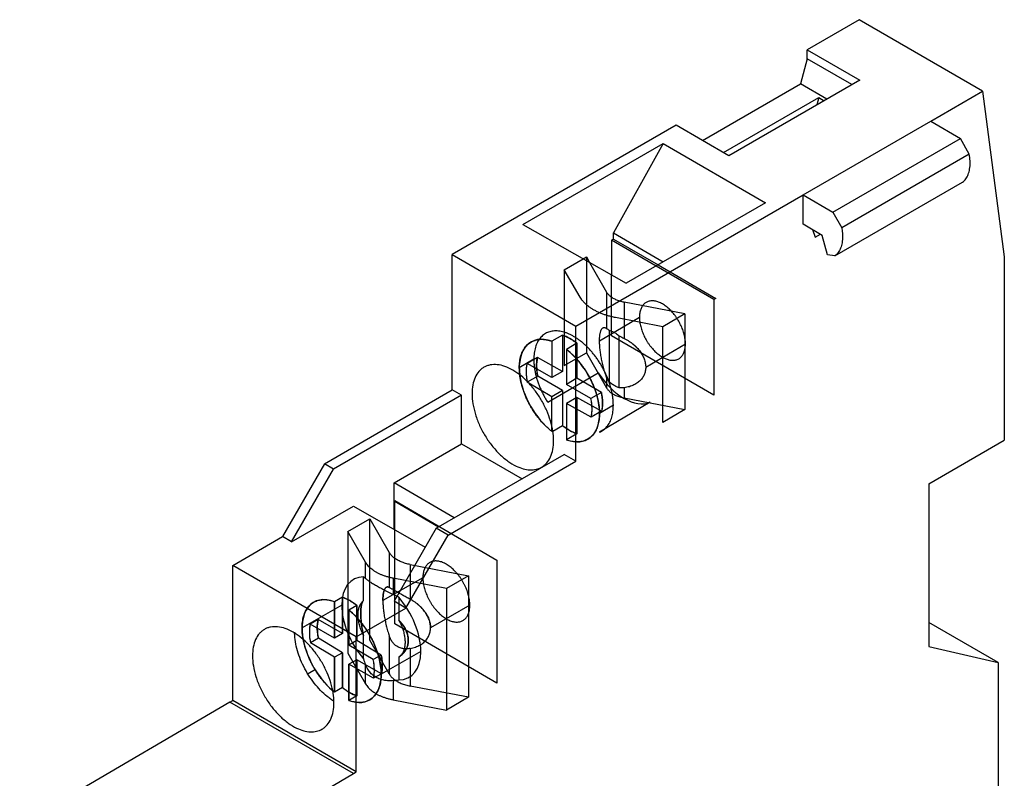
# Model space of a CAD drawing. Header units: millimetres. Extents: x 10.5 to 63.6, y 8 to 95.5.
# Tile 3 of 3: x 10.6 to 63.6, y 54.7 to 95.5. Entities that reach past the tile are written whole.
import ezdxf

# ---------------------------------------------------------------- set-up
doc = ezdxf.new("R2010")
doc.units = ezdxf.units.MM
doc.header["$LTSCALE"] = 6.725345
doc.layers.get('0').update_dxf_attribs({"linetype": 'CONTINUOUS'})

msp = doc.modelspace()

# ---------------------------------------------------------------- linework, layer by layer
at = {"color": 7, "linetype": 'Continuous'}
for p, q in [((55.758, 95.462), (52.965, 93.849)), ((62.404, 91.625), (55.758, 95.462)), ((52.965, 93.367), (52.965, 93.849)), ((52.965, 93.849), (55.793, 92.216)), ((52.965, 93.367), (52.604, 92.016)), ((55.376, 91.975), (52.965, 93.367)), ((55.793, 92.216), (48.757, 88.154)), ((47.336, 88.974), (52.604, 92.016)), ((54.026, 91.195), (52.604, 92.016)), ((59.611, 90.01), (62.404, 91.625)), ((62.404, 91.625), (63.57, 82.716)), ((48.468, 88.321), (53.589, 91.278)), ((53.589, 91.278), (53.483, 90.882)), ((53.589, 91.278), (53.878, 91.11)), ((52.752, 86.052), (59.611, 90.012)), ((59.611, 90.008), (61.206, 89.076)), ((45.929, 89.787), (33.889, 82.836)), ((48.757, 88.154), (45.929, 89.787)), ((54.347, 85.116), (61.206, 89.076)), ((61.688, 88.241), (61.206, 89.076)), ((37.682, 84.454), (45.235, 88.815)), ((45.235, 88.815), (42.551, 83.999)), ((45.235, 88.815), (50.737, 85.623)), ((61.688, 88.241), (54.829, 84.281)), ((54.464, 82.765), (61.323, 86.725)), ((40.535, 78.999), (52.752, 86.05)), ((52.752, 84.475), (52.752, 86.05)), ((52.752, 86.05), (54.347, 85.116)), ((50.737, 85.623), (43.242, 81.295)), ((54.347, 85.116), (54.829, 84.281)), ((37.682, 84.454), (43.242, 81.295)), ((53.785, 83.871), (52.752, 84.475)), ((53.25, 84.184), (53.407, 83.776)), ((42.551, 83.672), (42.44, 83.608)), ((42.551, 83.672), (42.551, 83.999)), ((42.551, 83.999), (45.232, 82.444)), ((42.551, 83.672), (44.949, 82.281)), ((53.407, 83.776), (53.679, 83.933)), ((54.063, 82.828), (53.785, 83.871)), ((42.44, 83.608), (42.44, 81.751)), ((44.844, 82.22), (42.44, 83.608)), ((33.889, 75.569), (33.889, 82.836)), ((33.889, 82.836), (40.535, 78.999)), ((39.91, 82.025), (40.925, 82.611)), ((40.925, 82.611), (41.096, 82.71)), ((41.096, 82.71), (41.096, 77.566)), ((41.096, 82.71), (41.264, 82.419)), ((54.464, 82.765), (54.063, 82.828)), ((63.57, 82.716), (63.57, 72.865)), ((41.264, 82.419), (42.183, 80.824)), ((47.955, 80.424), (44.844, 82.22)), ((44.949, 82.281), (48.053, 80.48)), ((39.91, 82.025), (39.91, 76.881)), ((40.76, 80.551), (39.91, 82.025)), ((42.44, 78.464), (42.44, 81.751)), ((42.183, 80.824), (42.183, 78.87)), ((48.053, 80.48), (47.955, 80.424)), ((43.133, 80.276), (43.133, 78.333)), ((46.4, 79.648), (43.133, 80.276)), ((47.955, 80.424), (47.955, 75.28)), ((41.807, 78.211), (43.951, 79.47)), ((45.214, 78.963), (42.659, 79.454)), ((46.4, 79.648), (45.214, 78.963)), ((46.4, 79.648), (46.4, 74.504)), ((40.535, 71.732), (40.535, 78.999)), ((45.214, 73.819), (45.214, 78.963)), ((39.808, 78.512), (39.247, 78.182)), ((39.808, 78.512), (39.808, 76.563)), ((42.319, 78.78), (42.319, 75.993)), ((47.955, 75.28), (42.44, 78.464)), ((42.859, 75.685), (42.859, 78.475)), ((39.247, 78.182), (39.247, 76.234)), ((40.592, 78.07), (40.031, 77.74)), ((40.592, 78.07), (40.592, 76.193)), ((44.288, 76.788), (46.425, 78.042)), ((38.466, 77.306), (37.905, 76.977)), ((39.808, 76.563), (38.466, 77.306)), ((39.91, 76.881), (41.096, 77.566)), ((40.031, 77.74), (40.031, 75.864)), ((41.096, 77.566), (42.183, 75.68)), ((38.27, 77.21), (37.491, 76.753)), ((39.247, 76.234), (37.905, 76.977)), ((38.483, 76.302), (37.922, 75.973)), ((39.808, 75.53), (38.483, 76.302)), ((39.019, 74.899), (41.732, 76.491)), ((39.808, 76.563), (39.247, 76.234)), ((42.183, 76.244), (42.183, 75.68)), ((39.247, 75.201), (37.922, 75.973)), ((40.592, 76.193), (40.031, 75.864)), ((41.342, 75.1), (40.031, 75.864)), ((41.903, 75.429), (40.592, 76.193)), ((27.013, 71.599), (33.889, 75.569)), ((34.384, 75.283), (27.508, 71.313)), ((34.384, 75.283), (33.889, 75.569)), ((34.384, 72.67), (34.384, 75.283)), ((39.808, 75.53), (39.247, 75.201)), ((39.247, 73.527), (39.247, 75.201)), ((39.808, 75.53), (39.808, 73.658)), ((41.903, 75.429), (41.342, 75.1)), ((43.133, 75.685), (43.133, 75.132)), ((40.592, 75.161), (40.031, 74.832)), ((40.031, 74.832), (40.031, 72.879)), ((41.358, 74.097), (40.031, 74.832)), ((40.592, 75.161), (40.592, 73.209)), ((41.919, 74.426), (40.592, 75.161)), ((44.533, 74.9), (41.798, 73.295)), ((42.548, 74.74), (41.803, 74.303)), ((43.133, 75.132), (46.4, 74.504)), ((41.919, 74.426), (41.358, 74.097)), ((46.4, 74.504), (45.214, 73.819)), ((39.286, 73.352), (39.808, 73.658)), ((39.247, 73.328), (39.247, 73.527)), ((39.286, 73.352), (39.247, 73.328)), ((40.592, 73.209), (40.031, 72.879)), ((30.758, 70.577), (34.384, 72.67)), ((34.384, 72.67), (37.637, 70.792)), ((59.514, 70.523), (63.57, 72.865)), ((33.024, 68.129), (39.9, 72.099)), ((40.535, 71.732), (39.9, 72.099)), ((27.013, 71.599), (24.751, 67.68)), ((27.508, 71.313), (27.013, 71.599)), ((33.659, 67.762), (40.535, 71.732)), ((25.246, 67.394), (27.508, 71.313)), ((30.758, 68.068), (30.758, 70.577)), ((33.992, 68.688), (30.758, 70.577)), ((59.514, 70.523), (59.514, 61.77)), ((30.758, 69.597), (33.148, 68.201)), ((30.794, 69.576), (30.794, 69.617)), ((30.794, 69.617), (36.277, 66.414)), ((30.794, 68.048), (30.794, 69.576)), ((25.246, 67.394), (28.573, 69.315)), ((28.573, 69.315), (32.436, 67.111)), ((28.269, 67.956), (29.455, 68.64)), ((29.455, 62.108), (29.455, 68.64)), ((29.455, 68.64), (30.498, 66.832)), ((28.269, 67.956), (28.269, 61.424)), ((29.221, 66.304), (28.269, 67.956)), ((29.221, 66.304), (28.269, 67.956)), ((33.024, 68.129), (30.761, 64.21)), ((30.794, 63.003), (30.794, 68.048)), ((33.659, 67.762), (33.024, 68.129)), ((22.081, 66.138), (24.751, 67.68)), ((25.246, 67.394), (24.751, 67.68)), ((31.397, 63.843), (33.659, 67.762)), ((30.498, 66.832), (30.498, 64.951)), ((29.221, 65.434), (29.221, 66.304)), ((36.277, 66.414), (36.277, 59.801)), ((22.081, 58.871), (22.081, 66.138)), ((28.727, 62.301), (22.081, 66.138)), ((31.626, 66.18), (31.626, 64.321)), ((31.626, 66.18), (34.759, 65.579)), ((29.112, 64.247), (29.112, 65.513)), ((32.305, 65.469), (30.155, 64.242)), ((30.711, 65.444), (30.711, 64.575)), ((33.572, 64.894), (30.711, 65.444)), ((34.759, 65.579), (33.572, 64.894)), ((34.759, 65.579), (34.759, 59.047)), ((33.572, 64.894), (33.572, 58.362)), ((27.984, 64.427), (27.557, 64.183)), ((27.557, 64.184), (27.557, 62.232)), ((27.557, 62.232), (27.557, 64.183)), ((27.984, 64.427), (27.984, 62.475)), ((27.984, 62.475), (27.984, 64.427)), ((31.397, 63.843), (30.761, 64.21)), ((31.008, 64.42), (31.008, 63.202)), ((27.945, 63.991), (25.812, 62.773)), ((28.757, 63.973), (28.331, 63.729)), ((28.331, 63.729), (28.331, 61.856)), ((28.331, 61.856), (28.331, 63.729)), ((28.727, 62.301), (31.397, 63.843)), ((28.757, 62.1), (28.757, 63.973)), ((28.757, 63.973), (28.757, 62.1)), ((34.831, 63.993), (32.717, 62.787)), ((26.673, 63.222), (26.246, 62.979)), ((27.984, 62.475), (26.673, 63.222)), ((63.233, 60.91), (59.514, 63.057)), ((27.557, 62.232), (26.246, 62.979)), ((27.984, 62.475), (27.557, 62.232)), ((36.277, 59.801), (30.794, 63.003)), ((26.689, 62.219), (26.262, 61.975)), ((27.557, 61.199), (26.262, 61.975)), ((27.984, 61.443), (26.689, 62.219)), ((28.757, 62.1), (28.331, 61.856)), ((28.727, 55.034), (28.727, 62.301)), ((30.062, 61.318), (28.757, 62.1)), ((29.112, 61.105), (29.112, 62.372)), ((30.498, 60.3), (29.455, 62.108)), ((30.498, 62.343), (30.498, 60.3)), ((27.984, 61.443), (27.557, 61.199)), ((27.984, 61.443), (27.984, 59.567)), ((27.984, 59.567), (27.984, 61.443)), ((28.269, 61.424), (29.221, 59.772)), ((29.635, 61.075), (28.331, 61.856)), ((32.198, 61.507), (30.065, 60.289)), ((31.626, 61.671), (31.626, 59.648)), ((59.514, 61.77), (63.233, 60.91)), ((27.557, 59.324), (27.557, 61.199)), ((27.557, 61.199), (27.557, 59.324)), ((28.757, 61.067), (28.331, 60.824)), ((28.757, 59.118), (28.757, 61.067)), ((28.757, 61.067), (28.757, 59.118)), ((30.078, 60.315), (28.757, 61.067)), ((30.062, 61.318), (29.635, 61.075)), ((31.008, 61.203), (31.008, 59.984)), ((63.233, 60.91), (63.233, 52.261)), ((26.537, 60.546), (26.129, 60.311)), ((28.331, 60.824), (28.331, 58.874)), ((28.331, 58.874), (28.331, 60.824)), ((29.652, 60.071), (28.331, 60.824)), ((29.221, 59.771), (29.221, 60.804)), ((30.078, 60.315), (29.652, 60.071)), ((30.711, 59.944), (30.711, 58.911)), ((27.984, 59.567), (27.557, 59.324)), ((34.759, 59.047), (31.626, 59.648)), ((21.924, 58.78), (10.626, 52.181)), ((21.924, 58.78), (22.081, 58.871)), ((28.57, 54.943), (21.924, 58.78)), ((28.727, 55.034), (22.081, 58.871)), ((28.757, 59.118), (28.331, 58.874)), ((30.711, 58.911), (33.572, 58.362)), ((34.759, 59.047), (33.572, 58.362)), ((17.272, 48.344), (28.57, 54.943)), ((28.57, 54.943), (28.727, 55.034))]:
    msp.add_line(p, q, dxfattribs=at)
for centre, radius, start, end in [((49.671, 91.278), 14.502, 241.9832, 243.2035), ((49.663, 91.263), 14.486, 241.9844, 243.206), ((28.701, 60.358), 4.671, 60.4058, 64.5099), ((28.703, 60.362), 4.667, 60.4035, 64.5115), ((28.421, 62.586), 3.016, 180.6354, 181.8189), ((37.594, 64.02), 8.969, 198.9654, 201.0146), ((37.548, 64.004), 8.92, 198.96, 201.0207), ((30.403, 63.288), 3.358, 275.2617, 280.372), ((30.407, 63.26), 3.33, 275.2396, 280.3932)]:
    msp.add_arc(centre, radius, start, end, dxfattribs=at)
for centre, major_axis, ratio, start_param, end_param in [((39.647, 75.528), (-1.531, 2.609), 0.58204, -0.60271, 0.939656), ((40.208, 75.857), (-1.531, 2.609), 0.58204, -0.968383, -0.60271), ((40.193, 75.866), (-1.259, 2.145), 0.58204, 0.553173, 1.047875), ((39.647, 75.528), (-1.531, 2.609), 0.58204, 2.531052, 5.314803), ((39.632, 75.537), (-1.259, 2.145), 0.58204, 0.553173, 1.047875), ((39.647, 75.528), (-1.531, 2.609), 0.58204, 0.939656, 2.165378), ((43.132, 77.573), (-1.531, 2.609), 0.58204, -4.638029, -3.22408), ((40.193, 75.866), (-1.259, 2.145), 0.58204, -2.58842, -2.093718), ((39.632, 75.537), (-1.259, 2.145), 0.58204, -2.58842, -2.093718), ((40.208, 75.857), (-1.531, 2.609), 0.58204, -4.117807, -3.752134), ((30.072, 62.749), (-1.499, 2.627), 0.574022, -0.314171, 1.890744), ((27.938, 61.531), (-1.499, 2.627), 0.574022, -0.602496, 1.055371), ((28.365, 61.775), (-1.499, 2.627), 0.574022, -0.968168, -0.602496), ((30.072, 62.749), (-1.499, 2.627), 0.574022, 2.814783, 5.044976), ((27.938, 61.531), (-1.499, 2.627), 0.574022, 2.544634, 5.315017), ((28.376, 61.768), (-1.233, 2.16), 0.574022, 0.560072, 1.054774), ((27.949, 61.525), (-1.233, 2.16), 0.574022, 0.560072, 1.054774), ((27.938, 61.531), (-1.499, 2.627), 0.574022, 1.055371, 2.113777), ((27.949, 61.525), (-1.233, 2.16), 0.574022, -2.581521, -2.086819), ((28.376, 61.768), (-1.233, 2.16), 0.574022, -2.581521, -2.086819), ((27.938, 61.531), (-1.499, 2.627), 0.574022, 2.113777, 2.178962), ((28.365, 61.775), (-1.499, 2.627), 0.574022, -4.104223, -3.738551)]:
    msp.add_ellipse(centre, major_axis=major_axis, ratio=ratio, start_param=start_param, end_param=end_param, dxfattribs=at)
for points, knots in [([(61.733, 87.766), (61.733, 87.804), (61.729, 87.964), (61.709, 88.122), (61.688, 88.241)], [0, 0, 0, 0, 0.240507, 1, 1, 1, 1]), ([(61.323, 86.725), (61.39, 86.777), (61.512, 86.905), (61.641, 87.151), (61.718, 87.444), (61.733, 87.655), (61.733, 87.766)], [0, 0, 0, 0, 0.218104, 0.45334, 0.713068, 1, 1, 1, 1]), ([(54.829, 84.281), (54.836, 84.241), (54.862, 84.083), (54.874, 83.924), (54.874, 83.806)], [0, 0, 0, 0, 0.259404, 1, 1, 1, 1]), ([(54.874, 83.806), (54.874, 83.696), (54.859, 83.484), (54.782, 83.191), (54.653, 82.945), (54.531, 82.817), (54.464, 82.765)], [0, 0, 0, 0, 0.286932, 0.54666, 0.781896, 1, 1, 1, 1]), ([(42.659, 79.454), (42.592, 79.467), (42.46, 79.495), (42.265, 79.547), (42.077, 79.606), (41.897, 79.673), (41.725, 79.747), (41.563, 79.827), (41.412, 79.915), (41.271, 80.008), (41.143, 80.107), (41.027, 80.211), (40.924, 80.319), (40.834, 80.432), (40.783, 80.511), (40.76, 80.551)], [0, 0, 0, 0, 0.091023, 0.180349, 0.267721, 0.352908, 0.435729, 0.515977, 0.593507, 0.66822, 0.740071, 0.809052, 0.87526, 0.938837, 1, 1, 1, 1]), ([(43.133, 80.276), (43.093, 80.283), (43.015, 80.3), (42.901, 80.332), (42.792, 80.369), (42.689, 80.411), (42.592, 80.458), (42.503, 80.51), (42.421, 80.565), (42.348, 80.625), (42.283, 80.688), (42.228, 80.754), (42.197, 80.8), (42.183, 80.824)], [0, 0, 0, 0, 0.107382, 0.212347, 0.314475, 0.413391, 0.508782, 0.600403, 0.688091, 0.771782, 0.851523, 0.927489, 1, 1, 1, 1]), ([(46.425, 78.042), (46.425, 78.082), (46.422, 78.164), (46.409, 78.288), (46.388, 78.416), (46.358, 78.545), (46.321, 78.677), (46.276, 78.808), (46.224, 78.94), (46.164, 79.07), (46.098, 79.198), (46.026, 79.323), (45.948, 79.444), (45.865, 79.56), (45.778, 79.671), (45.686, 79.776), (45.591, 79.874), (45.493, 79.964), (45.393, 80.046), (45.292, 80.12), (45.19, 80.183), (45.088, 80.238), (44.986, 80.282), (44.886, 80.315), (44.788, 80.339), (44.693, 80.351), (44.6, 80.352), (44.512, 80.343), (44.429, 80.322), (44.35, 80.291), (44.277, 80.249), (44.211, 80.197), (44.151, 80.135), (44.098, 80.063), (44.053, 79.982), (44.016, 79.894), (43.987, 79.797), (43.966, 79.694), (43.954, 79.584), (43.951, 79.508), (43.951, 79.47)], [0, 0, 0, 0, 0.027316, 0.055689, 0.085024, 0.115198, 0.14619, 0.177822, 0.20996, 0.242409, 0.275087, 0.307861, 0.340559, 0.373025, 0.405116, 0.436784, 0.467795, 0.498027, 0.52737, 0.55573, 0.583032, 0.609223, 0.634273, 0.658182, 0.680982, 0.70274, 0.723566, 0.743548, 0.762942, 0.781977, 0.800896, 0.819943, 0.839363, 0.859409, 0.880239, 0.902005, 0.924776, 0.94869, 0.973768, 1, 1, 1, 1]), ([(43.951, 79.47), (43.951, 79.43), (43.954, 79.348), (43.967, 79.224), (43.988, 79.096), (44.017, 78.966), (44.054, 78.835), (44.099, 78.702), (44.152, 78.571), (44.211, 78.441), (44.277, 78.312), (44.349, 78.187), (44.427, 78.066), (44.51, 77.949), (44.598, 77.838), (44.69, 77.734), (44.785, 77.636), (44.883, 77.546), (44.983, 77.464), (45.084, 77.39), (45.186, 77.326), (45.288, 77.272), (45.389, 77.228), (45.489, 77.194), (45.587, 77.171), (45.683, 77.159), (45.775, 77.157), (45.864, 77.167), (45.947, 77.187), (46.026, 77.219), (46.099, 77.261), (46.166, 77.313), (46.225, 77.376), (46.278, 77.447), (46.323, 77.528), (46.36, 77.617), (46.389, 77.714), (46.41, 77.818), (46.422, 77.928), (46.425, 78.003), (46.425, 78.042)], [0, 0, 0, 0, 0.027232, 0.055564, 0.084889, 0.115075, 0.146092, 0.177752, 0.20992, 0.242397, 0.275098, 0.307886, 0.340596, 0.373076, 0.405185, 0.436782, 0.467735, 0.497919, 0.527223, 0.55555, 0.582827, 0.609, 0.634039, 0.657945, 0.680744, 0.702501, 0.723321, 0.743353, 0.76278, 0.781826, 0.800746, 0.819803, 0.839245, 0.859318, 0.88018, 0.901983, 0.924788, 0.948725, 0.973805, 1, 1, 1, 1]), ([(41.807, 78.211), (41.807, 78.246), (41.808, 78.313), (41.813, 78.41), (41.821, 78.499), (41.833, 78.581), (41.849, 78.656), (41.867, 78.722), (41.889, 78.78), (41.914, 78.829), (41.942, 78.868), (41.975, 78.898), (42.011, 78.917), (42.052, 78.925), (42.094, 78.919), (42.14, 78.901), (42.168, 78.882), (42.183, 78.87)], [0, 0, 0, 0, 0.10955, 0.211812, 0.305558, 0.393461, 0.473203, 0.545771, 0.611297, 0.668558, 0.718547, 0.764087, 0.806523, 0.847448, 0.891412, 0.940813, 1, 1, 1, 1]), ([(40.409, 78.445), (40.359, 78.474), (40.259, 78.527), (40.107, 78.596), (39.957, 78.652), (39.809, 78.694), (39.664, 78.723), (39.522, 78.737), (39.385, 78.737), (39.253, 78.723), (39.127, 78.695), (39.007, 78.653), (38.895, 78.597), (38.79, 78.528), (38.694, 78.445), (38.607, 78.35), (38.529, 78.243), (38.46, 78.124), (38.402, 77.994), (38.354, 77.854), (38.316, 77.705), (38.289, 77.547), (38.273, 77.381), (38.27, 77.268), (38.27, 77.21)], [0, 0, 0, 0, 0.054403, 0.106777, 0.157115, 0.205449, 0.251751, 0.296258, 0.339162, 0.38068, 0.421099, 0.460741, 0.499978, 0.53921, 0.578835, 0.61923, 0.660722, 0.703624, 0.748174, 0.794548, 0.842866, 0.893202, 0.945585, 1, 1, 1, 1]), ([(39.808, 78.512), (39.852, 78.496), (39.94, 78.462), (40.071, 78.402), (40.201, 78.333), (40.332, 78.254), (40.463, 78.166), (40.549, 78.103), (40.592, 78.07)], [0, 0, 0, 0, 0.154945, 0.3139, 0.477405, 0.645961, 0.820021, 1, 1, 1, 1]), ([(42.548, 74.74), (42.548, 74.8), (42.544, 74.921), (42.527, 75.106), (42.5, 75.295), (42.462, 75.488), (42.414, 75.683), (42.356, 75.879), (42.287, 76.076), (42.209, 76.273), (42.122, 76.468), (42.026, 76.66), (41.922, 76.849), (41.811, 77.034), (41.692, 77.213), (41.567, 77.386), (41.436, 77.551), (41.299, 77.709), (41.158, 77.858), (41.014, 77.997), (40.866, 78.126), (40.716, 78.244), (40.564, 78.351), (40.46, 78.415), (40.409, 78.445)], [0, 0, 0, 0, 0.040354, 0.082062, 0.125041, 0.169191, 0.214397, 0.260532, 0.307456, 0.355021, 0.403092, 0.45149, 0.500044, 0.548589, 0.596967, 0.645014, 0.692559, 0.739472, 0.785605, 0.830812, 0.874961, 0.917938, 0.959645, 1, 1, 1, 1]), ([(42.183, 78.87), (42.196, 78.861), (42.224, 78.841), (42.269, 78.811), (42.301, 78.791), (42.319, 78.78)], [0, 0, 0, 0, 0.292076, 0.6264, 1, 1, 1, 1]), ([(42.319, 78.78), (42.349, 78.771), (42.41, 78.749), (42.5, 78.709), (42.59, 78.662), (42.681, 78.607), (42.771, 78.544), (42.83, 78.499), (42.859, 78.475)], [0, 0, 0, 0, 0.151599, 0.309399, 0.473351, 0.643295, 0.818966, 1, 1, 1, 1]), ([(37.491, 76.753), (37.491, 76.812), (37.494, 76.927), (37.511, 77.096), (37.539, 77.257), (37.579, 77.409), (37.629, 77.551), (37.69, 77.683), (37.762, 77.803), (37.844, 77.911), (37.936, 78.006), (38.036, 78.088), (38.146, 78.157), (38.263, 78.211), (38.388, 78.251), (38.519, 78.276), (38.657, 78.287), (38.799, 78.283), (38.946, 78.264), (39.096, 78.231), (39.196, 78.2), (39.247, 78.182)], [0, 0, 0, 0, 0.064064, 0.125705, 0.184906, 0.241703, 0.296304, 0.348754, 0.399287, 0.448207, 0.495883, 0.542742, 0.589249, 0.635887, 0.683131, 0.731429, 0.781179, 0.832611, 0.886098, 0.941847, 1, 1, 1, 1]), ([(42.183, 76.244), (42.167, 76.288), (42.136, 76.378), (42.092, 76.513), (42.051, 76.649), (42.013, 76.789), (41.977, 76.93), (41.945, 77.072), (41.916, 77.211), (41.89, 77.348), (41.868, 77.482), (41.849, 77.614), (41.834, 77.742), (41.822, 77.867), (41.813, 77.987), (41.808, 78.101), (41.807, 78.175), (41.807, 78.211)], [0, 0, 0, 0, 0.070393, 0.141014, 0.211971, 0.283125, 0.356653, 0.429385, 0.499487, 0.568691, 0.63689, 0.702616, 0.76649, 0.829663, 0.889296, 0.945867, 1, 1, 1, 1]), ([(43.133, 78.333), (43.182, 78.308), (43.275, 78.257), (43.409, 78.174), (43.534, 78.085), (43.651, 77.99), (43.76, 77.89), (43.86, 77.785), (43.95, 77.678), (44.029, 77.569), (44.097, 77.458), (44.156, 77.347), (44.204, 77.234), (44.242, 77.121), (44.269, 77.008), (44.284, 76.898), (44.288, 76.824), (44.288, 76.788)], [0, 0, 0, 0, 0.080493, 0.15827, 0.233819, 0.307407, 0.381554, 0.453318, 0.521579, 0.588046, 0.652845, 0.714839, 0.774728, 0.834448, 0.891333, 0.946194, 1, 1, 1, 1]), ([(43.133, 78.333), (43.18, 78.309), (43.272, 78.259), (43.403, 78.177), (43.527, 78.09), (43.644, 77.996), (43.755, 77.895), (43.856, 77.79), (43.947, 77.682), (44.027, 77.572), (44.097, 77.459), (44.156, 77.346), (44.204, 77.232), (44.242, 77.119), (44.269, 77.006), (44.284, 76.896), (44.288, 76.824), (44.288, 76.788)], [0, 0, 0, 0, 0.078126, 0.154475, 0.229335, 0.302842, 0.377599, 0.450103, 0.51926, 0.586644, 0.652468, 0.715343, 0.775534, 0.835556, 0.892411, 0.94693, 1, 1, 1, 1]), ([(38.483, 76.302), (38.472, 76.354), (38.453, 76.457), (38.433, 76.61), (38.421, 76.759), (38.419, 76.904), (38.425, 77.043), (38.44, 77.177), (38.456, 77.264), (38.466, 77.306)], [0, 0, 0, 0, 0.156819, 0.309412, 0.457454, 0.600679, 0.7389, 0.87201, 1, 1, 1, 1]), ([(40.031, 77.74), (40.08, 77.702), (40.179, 77.621), (40.323, 77.491), (40.464, 77.352), (40.601, 77.203), (40.733, 77.047), (40.86, 76.883), (40.981, 76.713), (41.096, 76.537), (41.203, 76.356), (41.303, 76.172), (41.395, 75.984), (41.479, 75.794), (41.554, 75.603), (41.619, 75.411), (41.675, 75.22), (41.721, 75.03), (41.758, 74.843), (41.784, 74.66), (41.799, 74.48), (41.803, 74.361), (41.803, 74.303)], [0, 0, 0, 0, 0.047488, 0.096145, 0.145838, 0.196424, 0.24784, 0.299864, 0.352314, 0.405025, 0.45783, 0.510563, 0.563061, 0.615161, 0.666704, 0.717541, 0.767528, 0.816509, 0.864299, 0.910872, 0.956133, 1, 1, 1, 1]), ([(35.592, 76.784), (35.541, 76.754), (35.443, 76.686), (35.268, 76.514), (35.095, 76.231), (34.974, 75.821), (34.95, 75.522), (34.95, 75.365)], [0, 0, 0, 0, 0.108161, 0.218368, 0.451347, 0.710444, 1, 1, 1, 1]), ([(37.142, 76.63), (37.006, 76.709), (36.735, 76.838), (36.32, 76.938), (35.988, 76.929), (35.751, 76.864), (35.643, 76.813), (35.592, 76.784)], [0, 0, 0, 0, 0.289555, 0.548652, 0.781631, 0.891839, 1, 1, 1, 1]), ([(37.905, 76.977), (37.897, 76.94), (37.882, 76.865), (37.867, 76.749), (37.859, 76.628), (37.858, 76.503), (37.864, 76.374), (37.876, 76.243), (37.895, 76.108), (37.912, 76.018), (37.922, 75.973)], [0, 0, 0, 0, 0.111678, 0.227316, 0.346881, 0.470322, 0.597531, 0.728355, 0.862604, 1, 1, 1, 1]), ([(38.27, 77.21), (38.27, 77.15), (38.274, 77.027), (38.29, 76.84), (38.318, 76.649), (38.357, 76.452), (38.408, 76.252), (38.469, 76.05), (38.54, 75.849), (38.619, 75.652), (38.706, 75.46), (38.801, 75.271), (38.905, 75.084), (38.98, 74.961), (39.019, 74.899)], [0, 0, 0, 0, 0.073587, 0.149862, 0.228357, 0.309138, 0.394204, 0.480192, 0.566664, 0.653741, 0.738414, 0.823986, 0.911065, 1, 1, 1, 1]), ([(44.288, 76.788), (44.288, 76.752), (44.285, 76.68), (44.269, 76.575), (44.242, 76.473), (44.205, 76.375), (44.157, 76.281), (44.099, 76.191), (44.031, 76.106), (43.952, 76.028), (43.863, 75.955), (43.764, 75.889), (43.654, 75.831), (43.536, 75.78), (43.41, 75.738), (43.275, 75.706), (43.181, 75.691), (43.133, 75.685)], [0, 0, 0, 0, 0.061748, 0.122264, 0.181382, 0.241387, 0.300851, 0.36135, 0.423578, 0.486699, 0.551108, 0.618992, 0.690168, 0.76268, 0.838674, 0.916727, 1, 1, 1, 1]), ([(44.288, 76.788), (44.288, 76.752), (44.285, 76.68), (44.269, 76.575), (44.242, 76.473), (44.205, 76.375), (44.157, 76.28), (44.099, 76.19), (44.03, 76.106), (43.951, 76.027), (43.862, 75.955), (43.763, 75.889), (43.654, 75.83), (43.535, 75.779), (43.409, 75.738), (43.274, 75.706), (43.181, 75.691), (43.133, 75.685)], [0, 0, 0, 0, 0.061633, 0.122195, 0.181505, 0.241841, 0.30128, 0.361946, 0.424269, 0.487318, 0.551563, 0.619291, 0.690702, 0.763338, 0.839545, 0.917446, 1, 1, 1, 1]), ([(39.334, 72.834), (39.334, 73.007), (39.302, 73.367), (39.176, 73.911), (38.973, 74.462), (38.702, 75), (38.372, 75.503), (37.996, 75.954), (37.588, 76.336), (37.292, 76.544), (37.142, 76.63)], [0, 0, 0, 0, 0.114147, 0.237337, 0.366978, 0.500001, 0.633024, 0.762665, 0.885853, 1, 1, 1, 1]), ([(39.247, 73.328), (39.194, 73.369), (39.091, 73.455), (38.941, 73.593), (38.795, 73.741), (38.653, 73.898), (38.516, 74.065), (38.385, 74.239), (38.261, 74.419), (38.145, 74.606), (38.036, 74.797), (37.936, 74.993), (37.845, 75.191), (37.764, 75.39), (37.692, 75.591), (37.631, 75.791), (37.58, 75.99), (37.54, 76.186), (37.512, 76.379), (37.495, 76.567), (37.491, 76.692), (37.491, 76.753)], [0, 0, 0, 0, 0.05015, 0.101558, 0.154074, 0.207533, 0.261873, 0.316801, 0.372129, 0.427664, 0.483215, 0.53859, 0.593601, 0.648064, 0.701801, 0.754644, 0.806431, 0.856915, 0.906075, 0.953801, 1, 1, 1, 1]), ([(42.319, 75.993), (42.3, 76.018), (42.265, 76.069), (42.22, 76.153), (42.195, 76.213), (42.183, 76.244)], [0, 0, 0, 0, 0.319539, 0.652197, 1, 1, 1, 1]), ([(42.859, 75.685), (42.829, 75.695), (42.768, 75.717), (42.678, 75.757), (42.587, 75.805), (42.496, 75.861), (42.406, 75.924), (42.348, 75.969), (42.319, 75.994)], [0, 0, 0, 0, 0.151664, 0.309514, 0.473491, 0.643426, 0.819052, 1, 1, 1, 1]), ([(34.95, 75.365), (34.95, 75.182), (34.985, 74.8), (35.126, 74.226), (35.349, 73.647), (35.647, 73.086), (36.007, 72.568), (36.415, 72.113), (36.852, 71.74), (37.168, 71.546), (37.327, 71.47)], [0, 0, 0, 0, 0.115266, 0.240005, 0.371256, 0.505531, 0.639027, 0.768008, 0.889194, 1, 1, 1, 1]), ([(41.903, 75.429), (41.914, 75.378), (41.933, 75.275), (41.953, 75.122), (41.964, 74.973), (41.967, 74.828), (41.96, 74.688), (41.945, 74.554), (41.929, 74.468), (41.919, 74.426)], [0, 0, 0, 0, 0.156819, 0.309412, 0.457454, 0.600679, 0.7389, 0.87201, 1, 1, 1, 1]), ([(42.183, 75.68), (42.197, 75.657), (42.228, 75.61), (42.283, 75.544), (42.348, 75.481), (42.421, 75.421), (42.503, 75.366), (42.592, 75.314), (42.689, 75.267), (42.792, 75.225), (42.901, 75.188), (43.015, 75.157), (43.093, 75.139), (43.133, 75.132)], [0, 0, 0, 0, 0.072511, 0.148477, 0.228218, 0.311909, 0.399597, 0.491218, 0.586609, 0.685525, 0.787653, 0.892618, 1, 1, 1, 1]), ([(43.133, 75.685), (43.101, 75.681), (43.039, 75.676), (42.947, 75.676), (42.888, 75.681), (42.859, 75.685)], [0, 0, 0, 0, 0.348671, 0.681399, 1, 1, 1, 1]), ([(43.133, 75.685), (43.101, 75.681), (43.039, 75.676), (42.947, 75.676), (42.888, 75.681), (42.859, 75.685)], [0, 0, 0, 0, 0.351019, 0.683764, 1, 1, 1, 1]), ([(41.358, 74.097), (41.367, 74.133), (41.381, 74.209), (41.396, 74.325), (41.404, 74.445), (41.405, 74.57), (41.399, 74.699), (41.387, 74.83), (41.368, 74.965), (41.351, 75.055), (41.342, 75.1)], [0, 0, 0, 0, 0.111678, 0.227316, 0.346881, 0.470322, 0.597531, 0.728355, 0.862604, 1, 1, 1, 1]), ([(41.798, 73.295), (41.837, 73.311), (41.913, 73.347), (42.019, 73.416), (42.117, 73.499), (42.207, 73.595), (42.288, 73.705), (42.358, 73.827), (42.417, 73.96), (42.465, 74.1), (42.502, 74.247), (42.528, 74.403), (42.544, 74.568), (42.548, 74.682), (42.548, 74.74)], [0, 0, 0, 0, 0.072902, 0.145927, 0.219521, 0.294643, 0.374018, 0.455345, 0.538899, 0.62537, 0.712113, 0.802784, 0.898457, 1, 1, 1, 1]), ([(41.803, 74.303), (41.803, 74.247), (41.8, 74.136), (41.784, 73.974), (41.759, 73.819), (41.723, 73.673), (41.676, 73.535), (41.62, 73.407), (41.555, 73.289), (41.48, 73.182), (41.396, 73.086), (41.303, 73.003), (41.203, 72.931), (41.094, 72.872), (40.979, 72.827), (40.857, 72.794), (40.73, 72.775), (40.597, 72.769), (40.46, 72.776), (40.319, 72.797), (40.175, 72.831), (40.079, 72.862), (40.031, 72.879)], [0, 0, 0, 0, 0.060859, 0.11953, 0.175991, 0.230264, 0.282511, 0.332786, 0.381258, 0.428173, 0.473834, 0.518592, 0.562839, 0.606989, 0.65146, 0.696656, 0.74295, 0.790652, 0.839967, 0.891197, 0.944505, 1, 1, 1, 1]), ([(40.592, 73.209), (40.548, 73.225), (40.459, 73.26), (40.328, 73.321), (40.197, 73.391), (40.067, 73.471), (39.936, 73.56), (39.85, 73.624), (39.808, 73.658)], [0, 0, 0, 0, 0.155028, 0.314043, 0.477578, 0.646124, 0.820129, 1, 1, 1, 1]), ([(38.692, 71.414), (38.743, 71.444), (38.84, 71.512), (39.016, 71.684), (39.189, 71.967), (39.31, 72.378), (39.334, 72.676), (39.334, 72.834)], [0, 0, 0, 0, 0.108171, 0.218378, 0.451331, 0.710478, 1, 1, 1, 1]), ([(37.327, 71.47), (37.448, 71.412), (37.689, 71.319), (38.054, 71.257), (38.395, 71.283), (38.601, 71.362), (38.692, 71.414)], [0, 0, 0, 0, 0.284618, 0.542278, 0.777496, 1, 1, 1, 1]), ([(31.626, 66.18), (31.583, 66.189), (31.497, 66.207), (31.373, 66.241), (31.253, 66.28), (31.138, 66.324), (31.03, 66.373), (30.929, 66.427), (30.835, 66.486), (30.75, 66.548), (30.673, 66.614), (30.605, 66.683), (30.546, 66.755), (30.513, 66.806), (30.498, 66.832)], [0, 0, 0, 0, 0.098517, 0.195035, 0.289224, 0.380789, 0.469474, 0.555067, 0.637414, 0.716424, 0.792075, 0.864433, 0.933655, 1, 1, 1, 1]), ([(30.711, 65.444), (30.654, 65.454), (30.541, 65.479), (30.377, 65.523), (30.218, 65.575), (30.067, 65.633), (29.925, 65.698), (29.791, 65.769), (29.667, 65.846), (29.554, 65.929), (29.452, 66.016), (29.362, 66.107), (29.285, 66.203), (29.241, 66.27), (29.221, 66.304)], [0, 0, 0, 0, 0.098553, 0.195086, 0.289275, 0.380828, 0.469494, 0.555068, 0.637396, 0.716391, 0.792036, 0.864397, 0.933632, 1, 1, 1, 1]), ([(30.711, 65.444), (30.654, 65.454), (30.541, 65.479), (30.377, 65.523), (30.218, 65.575), (30.067, 65.633), (29.925, 65.698), (29.791, 65.769), (29.667, 65.846), (29.554, 65.929), (29.452, 66.016), (29.362, 66.107), (29.285, 66.203), (29.241, 66.27), (29.221, 66.304)], [0, 0, 0, 0, 0.098517, 0.195035, 0.289224, 0.380789, 0.469474, 0.555067, 0.637414, 0.716424, 0.792075, 0.864433, 0.933655, 1, 1, 1, 1]), ([(34.831, 63.993), (34.831, 64.034), (34.828, 64.119), (34.815, 64.246), (34.793, 64.378), (34.763, 64.511), (34.725, 64.646), (34.68, 64.782), (34.626, 64.917), (34.566, 65.051), (34.498, 65.182), (34.424, 65.311), (34.345, 65.436), (34.26, 65.556), (34.17, 65.67), (34.077, 65.778), (33.98, 65.879), (33.88, 65.972), (33.778, 66.057), (33.674, 66.132), (33.57, 66.198), (33.466, 66.254), (33.362, 66.3), (33.26, 66.335), (33.16, 66.359), (33.062, 66.372), (32.968, 66.374), (32.878, 66.365), (32.792, 66.344), (32.712, 66.312), (32.637, 66.269), (32.569, 66.215), (32.508, 66.151), (32.455, 66.078), (32.409, 65.995), (32.371, 65.904), (32.341, 65.805), (32.32, 65.699), (32.307, 65.586), (32.305, 65.508), (32.305, 65.469)], [0, 0, 0, 0, 0.02736, 0.055774, 0.085163, 0.115429, 0.14646, 0.178132, 0.210311, 0.242855, 0.275619, 0.308452, 0.341206, 0.373729, 0.405877, 0.437509, 0.468491, 0.498699, 0.528024, 0.556367, 0.583651, 0.609818, 0.634836, 0.658701, 0.681444, 0.703131, 0.723871, 0.743816, 0.763158, 0.782127, 0.800975, 0.819961, 0.839339, 0.859333, 0.880134, 0.901892, 0.924711, 0.948656, 0.973754, 1, 1, 1, 1]), ([(29.112, 65.513), (29.124, 65.506), (29.149, 65.491), (29.185, 65.465), (29.209, 65.445), (29.221, 65.434)], [0, 0, 0, 0, 0.312694, 0.645646, 1, 1, 1, 1]), ([(29.221, 65.434), (29.209, 65.445), (29.185, 65.465), (29.149, 65.491), (29.124, 65.507), (29.112, 65.513)], [0, 0, 0, 0, 0.356178, 0.689102, 1, 1, 1, 1]), ([(29.221, 65.434), (29.24, 65.418), (29.281, 65.384), (29.348, 65.335), (29.423, 65.283), (29.508, 65.228), (29.601, 65.169), (29.702, 65.108), (29.808, 65.047), (29.919, 64.984), (30.036, 64.919), (30.158, 64.853), (30.287, 64.786), (30.421, 64.717), (30.563, 64.646), (30.66, 64.599), (30.711, 64.575)], [0, 0, 0, 0, 0.043443, 0.092112, 0.145174, 0.201721, 0.267985, 0.336872, 0.407835, 0.481374, 0.558796, 0.640413, 0.72301, 0.811893, 0.902084, 1, 1, 1, 1]), ([(32.305, 65.469), (32.305, 65.427), (32.308, 65.343), (32.321, 65.215), (32.342, 65.084), (32.372, 64.951), (32.41, 64.816), (32.456, 64.68), (32.509, 64.545), (32.57, 64.411), (32.638, 64.279), (32.711, 64.151), (32.791, 64.026), (32.876, 63.906), (32.965, 63.792), (33.059, 63.684), (33.156, 63.583), (33.256, 63.49), (33.358, 63.405), (33.461, 63.33), (33.566, 63.264), (33.67, 63.207), (33.774, 63.162), (33.876, 63.127), (33.976, 63.102), (34.074, 63.089), (34.168, 63.088), (34.258, 63.097), (34.344, 63.118), (34.424, 63.15), (34.498, 63.193), (34.566, 63.247), (34.627, 63.31), (34.681, 63.384), (34.727, 63.467), (34.765, 63.558), (34.794, 63.657), (34.816, 63.763), (34.828, 63.876), (34.831, 63.954), (34.831, 63.993)], [0, 0, 0, 0, 0.02736, 0.055774, 0.085163, 0.115429, 0.14646, 0.178132, 0.210311, 0.242855, 0.275619, 0.308452, 0.341206, 0.373729, 0.405877, 0.437509, 0.468491, 0.498699, 0.528024, 0.556367, 0.583651, 0.609818, 0.634836, 0.658701, 0.681444, 0.703131, 0.723871, 0.743816, 0.763158, 0.782127, 0.800975, 0.819961, 0.839339, 0.859333, 0.880134, 0.901892, 0.924711, 0.948656, 0.973754, 1, 1, 1, 1]), ([(30.155, 64.242), (30.155, 64.278), (30.156, 64.348), (30.162, 64.45), (30.172, 64.545), (30.185, 64.633), (30.201, 64.712), (30.221, 64.781), (30.244, 64.841), (30.271, 64.89), (30.302, 64.929), (30.336, 64.957), (30.373, 64.974), (30.413, 64.978), (30.456, 64.971), (30.484, 64.959), (30.498, 64.951)], [0, 0, 0, 0, 0.117753, 0.226142, 0.331024, 0.425941, 0.513661, 0.59127, 0.659727, 0.719694, 0.772557, 0.819822, 0.861368, 0.902446, 0.947463, 1, 1, 1, 1]), ([(30.498, 64.951), (30.483, 64.959), (30.454, 64.972), (30.409, 64.98), (30.367, 64.974), (30.328, 64.954), (30.294, 64.921), (30.263, 64.877), (30.236, 64.824), (30.214, 64.763), (30.195, 64.694), (30.18, 64.62), (30.169, 64.539), (30.161, 64.45), (30.156, 64.35), (30.155, 64.28), (30.155, 64.242)], [0, 0, 0, 0, 0.053987, 0.101271, 0.144906, 0.189169, 0.240599, 0.298009, 0.361702, 0.431698, 0.508242, 0.589486, 0.677248, 0.772999, 0.877381, 1, 1, 1, 1]), ([(30.498, 64.951), (30.512, 64.943), (30.544, 64.926), (30.595, 64.898), (30.653, 64.866), (30.718, 64.829), (30.79, 64.789), (30.865, 64.747), (30.943, 64.704), (31.026, 64.657), (31.114, 64.607), (31.206, 64.556), (31.303, 64.501), (31.405, 64.444), (31.513, 64.384), (31.587, 64.343), (31.626, 64.321)], [0, 0, 0, 0, 0.03853, 0.082788, 0.135287, 0.192393, 0.257579, 0.32457, 0.39318, 0.465681, 0.544163, 0.627365, 0.712061, 0.80314, 0.896856, 1, 1, 1, 1]), ([(25.812, 62.773), (25.812, 62.829), (25.815, 62.94), (25.83, 63.102), (25.855, 63.256), (25.891, 63.402), (25.936, 63.54), (25.991, 63.667), (26.056, 63.785), (26.13, 63.891), (26.213, 63.986), (26.304, 64.069), (26.403, 64.14), (26.51, 64.198), (26.623, 64.243), (26.743, 64.275), (26.869, 64.293), (26.999, 64.298), (27.135, 64.289), (27.273, 64.268), (27.415, 64.233), (27.51, 64.201), (27.557, 64.184)], [0, 0, 0, 0, 0.061388, 0.120533, 0.177407, 0.232026, 0.284546, 0.335017, 0.383605, 0.430555, 0.476172, 0.520816, 0.564885, 0.608808, 0.653016, 0.697931, 0.743943, 0.791374, 0.840449, 0.891475, 0.944626, 1, 1, 1, 1]), ([(27.984, 64.427), (28.028, 64.411), (28.115, 64.375), (28.244, 64.313), (28.373, 64.242), (28.502, 64.161), (28.631, 64.072), (28.715, 64.007), (28.757, 63.973)], [0, 0, 0, 0, 0.154721, 0.313517, 0.476978, 0.645597, 0.819822, 1, 1, 1, 1]), ([(28.82, 63.48), (28.82, 63.517), (28.822, 63.589), (28.833, 63.695), (28.852, 63.795), (28.878, 63.889), (28.911, 63.976), (28.951, 64.056), (28.997, 64.129), (29.051, 64.193), (29.091, 64.23), (29.112, 64.247)], [0, 0, 0, 0, 0.130687, 0.256061, 0.376085, 0.490851, 0.600597, 0.705725, 0.806805, 0.904583, 1, 1, 1, 1]), ([(29.112, 62.372), (29.101, 62.421), (29.08, 62.518), (29.053, 62.663), (29.03, 62.805), (29.01, 62.945), (28.993, 63.082), (28.981, 63.213), (28.972, 63.339), (28.967, 63.459), (28.965, 63.572), (28.967, 63.679), (28.973, 63.778), (28.982, 63.87), (28.995, 63.955), (29.011, 64.032), (29.03, 64.099), (29.053, 64.157), (29.079, 64.207), (29.1, 64.235), (29.112, 64.247)], [0, 0, 0, 0, 0.079346, 0.155378, 0.231479, 0.304879, 0.377187, 0.44643, 0.512123, 0.574769, 0.633989, 0.689734, 0.741794, 0.790176, 0.835072, 0.875992, 0.912375, 0.945175, 0.973798, 1, 1, 1, 1]), ([(29.112, 64.247), (29.1, 64.235), (29.079, 64.206), (29.052, 64.156), (29.029, 64.096), (29.009, 64.027), (28.993, 63.947), (28.98, 63.859), (28.972, 63.763), (28.966, 63.66), (28.965, 63.551), (28.967, 63.437), (28.973, 63.317), (28.982, 63.193), (28.995, 63.063), (29.012, 62.93), (29.032, 62.793), (29.055, 62.655), (29.081, 62.514), (29.101, 62.42), (29.112, 62.372)], [0, 0, 0, 0, 0.026226, 0.055789, 0.089063, 0.1262, 0.169209, 0.2161, 0.266376, 0.320234, 0.377176, 0.437061, 0.499592, 0.564623, 0.632648, 0.70339, 0.774897, 0.84897, 0.922887, 1, 1, 1, 1]), ([(30.155, 64.242), (30.155, 64.201), (30.156, 64.12), (30.162, 63.997), (30.171, 63.873), (30.184, 63.744), (30.2, 63.611), (30.221, 63.472), (30.245, 63.33), (30.272, 63.186), (30.303, 63.041), (30.336, 62.898), (30.372, 62.758), (30.41, 62.62), (30.452, 62.482), (30.482, 62.39), (30.498, 62.343)], [0, 0, 0, 0, 0.063717, 0.125449, 0.189998, 0.256283, 0.3259, 0.39879, 0.473467, 0.549026, 0.62565, 0.703129, 0.775984, 0.849777, 0.924464, 1, 1, 1, 1]), ([(31.626, 64.321), (31.674, 64.294), (31.768, 64.238), (31.902, 64.147), (32.026, 64.05), (32.144, 63.946), (32.252, 63.837), (32.351, 63.722), (32.438, 63.606), (32.513, 63.488), (32.576, 63.369), (32.628, 63.25), (32.668, 63.132), (32.696, 63.015), (32.713, 62.9), (32.717, 62.824), (32.717, 62.787)], [0, 0, 0, 0, 0.084324, 0.166501, 0.246635, 0.32464, 0.404997, 0.48167, 0.554215, 0.62645, 0.694716, 0.759342, 0.823074, 0.883981, 0.942666, 1, 1, 1, 1]), ([(32.717, 62.787), (32.717, 62.823), (32.713, 62.895), (32.698, 63.005), (32.673, 63.114), (32.638, 63.224), (32.593, 63.333), (32.539, 63.442), (32.475, 63.55), (32.401, 63.657), (32.318, 63.762), (32.225, 63.866), (32.122, 63.966), (32.01, 64.063), (31.891, 64.154), (31.763, 64.241), (31.673, 64.295), (31.626, 64.321)], [0, 0, 0, 0, 0.055067, 0.110837, 0.167569, 0.226232, 0.285735, 0.347221, 0.4116, 0.477373, 0.544816, 0.61584, 0.689306, 0.763577, 0.840536, 0.918194, 1, 1, 1, 1]), ([(28.331, 63.729), (28.38, 63.69), (28.477, 63.608), (28.618, 63.477), (28.755, 63.336), (28.889, 63.187), (29.019, 63.03), (29.143, 62.865), (29.261, 62.695), (29.373, 62.518), (29.479, 62.337), (29.576, 62.153), (29.666, 61.965), (29.748, 61.775), (29.821, 61.584), (29.885, 61.393), (29.94, 61.202), (29.985, 61.013), (30.02, 60.827), (30.046, 60.644), (30.061, 60.465), (30.065, 60.347), (30.065, 60.289)], [0, 0, 0, 0, 0.047424, 0.096015, 0.145655, 0.1962, 0.247582, 0.299583, 0.35202, 0.404728, 0.457539, 0.510286, 0.562804, 0.614929, 0.666503, 0.717373, 0.767394, 0.816408, 0.864234, 0.910838, 0.956121, 1, 1, 1, 1]), ([(26.689, 62.219), (26.678, 62.271), (26.66, 62.373), (26.64, 62.526), (26.629, 62.676), (26.626, 62.821), (26.632, 62.96), (26.647, 63.094), (26.663, 63.18), (26.673, 63.222)], [0, 0, 0, 0, 0.156984, 0.309711, 0.457841, 0.601096, 0.739271, 0.872248, 1, 1, 1, 1]), ([(29.112, 62.372), (29.091, 62.413), (29.052, 62.495), (28.999, 62.621), (28.952, 62.747), (28.912, 62.873), (28.879, 62.999), (28.853, 63.123), (28.834, 63.244), (28.823, 63.363), (28.82, 63.441), (28.82, 63.48)], [0, 0, 0, 0, 0.119136, 0.237209, 0.353809, 0.468496, 0.580858, 0.690512, 0.797111, 0.900356, 1, 1, 1, 1]), ([(31.008, 63.202), (31.029, 63.162), (31.07, 63.083), (31.127, 62.962), (31.177, 62.84), (31.221, 62.717), (31.259, 62.594), (31.291, 62.472), (31.315, 62.351), (31.333, 62.233), (31.344, 62.118), (31.346, 62.042), (31.346, 62.004)], [0, 0, 0, 0, 0.106982, 0.213386, 0.318817, 0.42289, 0.525239, 0.625516, 0.723401, 0.818603, 0.910872, 1, 1, 1, 1]), ([(31.52, 62.104), (31.52, 62.138), (31.517, 62.207), (31.503, 62.312), (31.48, 62.416), (31.449, 62.518), (31.409, 62.621), (31.361, 62.723), (31.307, 62.822), (31.245, 62.917), (31.177, 63.011), (31.098, 63.107), (31.039, 63.17), (31.008, 63.202)], [0, 0, 0, 0, 0.082805, 0.16719, 0.25392, 0.339547, 0.426882, 0.518297, 0.612492, 0.699286, 0.791932, 0.891704, 1, 1, 1, 1]), ([(31.008, 63.202), (31.045, 63.164), (31.115, 63.088), (31.208, 62.973), (31.285, 62.86), (31.351, 62.745), (31.407, 62.626), (31.454, 62.505), (31.487, 62.388), (31.509, 62.274), (31.52, 62.162), (31.521, 62.054), (31.511, 61.95), (31.492, 61.85), (31.463, 61.754), (31.425, 61.661), (31.378, 61.573), (31.324, 61.489), (31.261, 61.411), (31.189, 61.339), (31.105, 61.268), (31.042, 61.225), (31.008, 61.203)], [0, 0, 0, 0, 0.069021, 0.132423, 0.190847, 0.244981, 0.303912, 0.359641, 0.411726, 0.46123, 0.509485, 0.55568, 0.60067, 0.644014, 0.686601, 0.72961, 0.773332, 0.815553, 0.857786, 0.901924, 0.947328, 1, 1, 1, 1]), ([(23.785, 62.696), (23.734, 62.667), (23.637, 62.599), (23.462, 62.427), (23.288, 62.144), (23.168, 61.734), (23.144, 61.436), (23.144, 61.279)], [0, 0, 0, 0, 0.108161, 0.218368, 0.451347, 0.710444, 1, 1, 1, 1]), ([(25.333, 62.543), (25.198, 62.622), (24.927, 62.75), (24.512, 62.851), (24.181, 62.842), (23.944, 62.776), (23.836, 62.726), (23.785, 62.696)], [0, 0, 0, 0, 0.289555, 0.548652, 0.781631, 0.891839, 1, 1, 1, 1]), ([(27.523, 58.751), (27.523, 58.924), (27.491, 59.284), (27.365, 59.827), (27.163, 60.378), (26.892, 60.914), (26.562, 61.417), (26.187, 61.868), (25.779, 62.249), (25.483, 62.457), (25.333, 62.543)], [0, 0, 0, 0, 0.114147, 0.237337, 0.366978, 0.500001, 0.633024, 0.762665, 0.885853, 1, 1, 1, 1]), ([(27.261, 59.014), (27.132, 59.111), (26.881, 59.329), (26.538, 59.702), (26.225, 60.123), (25.952, 60.578), (25.727, 61.055), (25.556, 61.54), (25.445, 62.018), (25.412, 62.336), (25.407, 62.49)], [0, 0, 0, 0, 0.119248, 0.244917, 0.374816, 0.506437, 0.637186, 0.764495, 0.886094, 1, 1, 1, 1]), ([(27.557, 59.324), (27.508, 59.363), (27.411, 59.445), (27.269, 59.576), (27.13, 59.716), (26.996, 59.865), (26.865, 60.023), (26.74, 60.187), (26.621, 60.359), (26.508, 60.535), (26.402, 60.717), (26.304, 60.902), (26.213, 61.091), (26.131, 61.281), (26.057, 61.473), (25.993, 61.665), (25.938, 61.856), (25.892, 62.046), (25.856, 62.233), (25.831, 62.417), (25.815, 62.597), (25.812, 62.715), (25.812, 62.773)], [0, 0, 0, 0, 0.047338, 0.095858, 0.145441, 0.195943, 0.247298, 0.299283, 0.351714, 0.404426, 0.457249, 0.510015, 0.562558, 0.614712, 0.666318, 0.717222, 0.767277, 0.816324, 0.864177, 0.910805, 0.956107, 1, 1, 1, 1]), ([(26.246, 62.979), (26.238, 62.942), (26.223, 62.867), (26.209, 62.751), (26.201, 62.63), (26.2, 62.506), (26.205, 62.377), (26.217, 62.245), (26.236, 62.111), (26.253, 62.021), (26.262, 61.975)], [0, 0, 0, 0, 0.111464, 0.22697, 0.346472, 0.469911, 0.597171, 0.728086, 0.862458, 1, 1, 1, 1]), ([(31.626, 61.671), (31.675, 61.68), (31.77, 61.7), (31.906, 61.741), (32.032, 61.791), (32.15, 61.851), (32.259, 61.919), (32.356, 61.996), (32.442, 62.079), (32.516, 62.168), (32.578, 62.262), (32.629, 62.359), (32.668, 62.461), (32.696, 62.567), (32.713, 62.676), (32.717, 62.749), (32.717, 62.787)], [0, 0, 0, 0, 0.087783, 0.17107, 0.250439, 0.326254, 0.403046, 0.475807, 0.544535, 0.61318, 0.678765, 0.742243, 0.806784, 0.870526, 0.934533, 1, 1, 1, 1]), ([(31.626, 61.671), (31.587, 61.665), (31.51, 61.655), (31.396, 61.65), (31.288, 61.657), (31.183, 61.675), (31.085, 61.703), (30.995, 61.74), (30.913, 61.785), (30.837, 61.838), (30.766, 61.9), (30.7, 61.971), (30.64, 62.05), (30.587, 62.137), (30.538, 62.236), (30.511, 62.306), (30.498, 62.343)], [0, 0, 0, 0, 0.082455, 0.159352, 0.235908, 0.3075, 0.379523, 0.446401, 0.509832, 0.572732, 0.638129, 0.705415, 0.772491, 0.844095, 0.91795, 1, 1, 1, 1]), ([(31.008, 61.203), (31.041, 61.223), (31.103, 61.267), (31.189, 61.339), (31.264, 61.417), (31.332, 61.501), (31.391, 61.593), (31.439, 61.692), (31.476, 61.794), (31.502, 61.897), (31.517, 62.001), (31.52, 62.07), (31.52, 62.104)], [0, 0, 0, 0, 0.108287, 0.211301, 0.309151, 0.40616, 0.510882, 0.611521, 0.7095, 0.809805, 0.906644, 1, 1, 1, 1]), ([(31.346, 62.004), (31.346, 61.968), (31.344, 61.898), (31.334, 61.795), (31.316, 61.697), (31.292, 61.605), (31.26, 61.519), (31.222, 61.44), (31.178, 61.369), (31.127, 61.305), (31.071, 61.249), (31.029, 61.217), (31.008, 61.203)], [0, 0, 0, 0, 0.119051, 0.233398, 0.343005, 0.447941, 0.548402, 0.644714, 0.737348, 0.82692, 0.914182, 1, 1, 1, 1]), ([(23.144, 61.279), (23.144, 61.096), (23.179, 60.715), (23.319, 60.141), (23.543, 59.563), (23.841, 59.003), (24.201, 58.485), (24.607, 58.03), (25.044, 57.657), (25.36, 57.464), (25.519, 57.388)], [0, 0, 0, 0, 0.11527, 0.240014, 0.371271, 0.505551, 0.639048, 0.768027, 0.889205, 1, 1, 1, 1]), ([(29.652, 60.071), (29.66, 60.108), (29.674, 60.183), (29.689, 60.299), (29.697, 60.419), (29.698, 60.544), (29.692, 60.673), (29.68, 60.805), (29.661, 60.939), (29.645, 61.029), (29.635, 61.075)], [0, 0, 0, 0, 0.111464, 0.226969, 0.346472, 0.469911, 0.597171, 0.728086, 0.862458, 1, 1, 1, 1]), ([(30.062, 61.318), (30.073, 61.266), (30.091, 61.164), (30.111, 61.011), (30.123, 60.861), (30.125, 60.716), (30.119, 60.577), (30.104, 60.443), (30.088, 60.357), (30.078, 60.315)], [0, 0, 0, 0, 0.156984, 0.309711, 0.457841, 0.601096, 0.739271, 0.872248, 1, 1, 1, 1]), ([(30.711, 59.944), (30.659, 59.939), (30.558, 59.933), (30.409, 59.937), (30.269, 59.952), (30.134, 59.978), (30.005, 60.016), (29.883, 60.067), (29.772, 60.126), (29.67, 60.194), (29.575, 60.272), (29.488, 60.359), (29.409, 60.456), (29.338, 60.561), (29.274, 60.678), (29.238, 60.76), (29.221, 60.804)], [0, 0, 0, 0, 0.083922, 0.163758, 0.239237, 0.31038, 0.385127, 0.455645, 0.522855, 0.588206, 0.653747, 0.720201, 0.785708, 0.854924, 0.924549, 1, 1, 1, 1]), ([(30.065, 60.289), (30.065, 60.233), (30.062, 60.123), (30.047, 59.962), (30.021, 59.808), (29.986, 59.662), (29.941, 59.525), (29.886, 59.398), (29.822, 59.281), (29.749, 59.175), (29.667, 59.08), (29.576, 58.996), (29.478, 58.925), (29.372, 58.867), (29.259, 58.822), (29.14, 58.789), (29.015, 58.77), (28.885, 58.764), (28.751, 58.772), (28.613, 58.793), (28.472, 58.827), (28.378, 58.857), (28.331, 58.874)], [0, 0, 0, 0, 0.061425, 0.120614, 0.17754, 0.232218, 0.2848, 0.335338, 0.383995, 0.431014, 0.476694, 0.521389, 0.565497, 0.609439, 0.653646, 0.698536, 0.744498, 0.791856, 0.840837, 0.89175, 0.94477, 1, 1, 1, 1]), ([(30.498, 60.3), (30.513, 60.274), (30.546, 60.223), (30.605, 60.151), (30.673, 60.082), (30.75, 60.016), (30.835, 59.954), (30.929, 59.895), (31.03, 59.841), (31.138, 59.792), (31.253, 59.748), (31.373, 59.709), (31.497, 59.675), (31.583, 59.657), (31.626, 59.648)], [0, 0, 0, 0, 0.066345, 0.135567, 0.207925, 0.283576, 0.362586, 0.444933, 0.530526, 0.619211, 0.710776, 0.804965, 0.901483, 1, 1, 1, 1]), ([(28.757, 59.118), (28.714, 59.134), (28.627, 59.169), (28.498, 59.23), (28.369, 59.301), (28.24, 59.38), (28.111, 59.469), (28.026, 59.534), (27.984, 59.567)], [0, 0, 0, 0, 0.154661, 0.313412, 0.476852, 0.645478, 0.819744, 1, 1, 1, 1]), ([(29.221, 59.771), (29.241, 59.738), (29.285, 59.671), (29.362, 59.575), (29.452, 59.484), (29.554, 59.397), (29.667, 59.314), (29.791, 59.237), (29.925, 59.166), (30.067, 59.101), (30.218, 59.043), (30.377, 58.991), (30.541, 58.947), (30.654, 58.922), (30.711, 58.911)], [0, 0, 0, 0, 0.066345, 0.135567, 0.207925, 0.283576, 0.362586, 0.444933, 0.530526, 0.619211, 0.710776, 0.804965, 0.901483, 1, 1, 1, 1]), ([(27.513, 58.841), (27.491, 58.854), (27.405, 58.909), (27.322, 58.968), (27.261, 59.014)], [0, 0, 0, 0, 0.245123, 1, 1, 1, 1]), ([(26.881, 57.333), (26.932, 57.362), (27.03, 57.43), (27.205, 57.602), (27.379, 57.885), (27.499, 58.295), (27.523, 58.594), (27.523, 58.751)], [0, 0, 0, 0, 0.108171, 0.218378, 0.451331, 0.710478, 1, 1, 1, 1]), ([(25.519, 57.388), (25.64, 57.33), (25.88, 57.238), (26.245, 57.175), (26.585, 57.201), (26.79, 57.28), (26.881, 57.333)], [0, 0, 0, 0, 0.2846, 0.542255, 0.77748, 1, 1, 1, 1])]:
    msp.add_open_spline(points, degree=3, knots=knots, dxfattribs=at)

doc.saveas('drawing.dxf')
